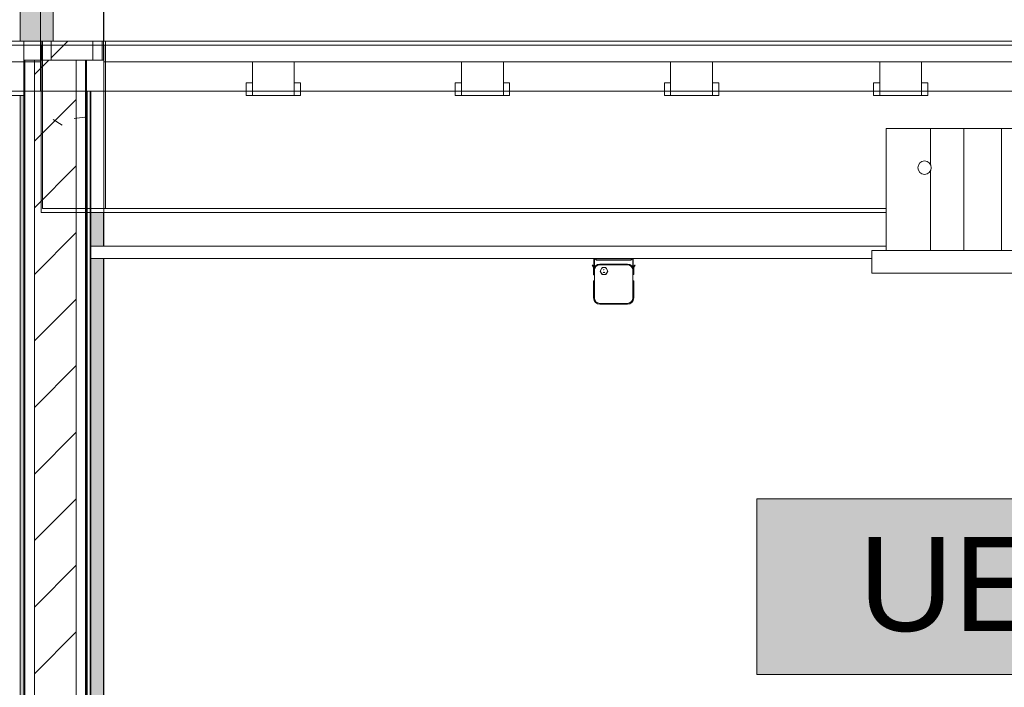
# Model space of a CAD drawing. Header units: metres. Extents: x 3.7 to 90.5, y -1.7 to 14.3.
# Tile 76 of 256: x 35 to 37.4, y 4.5 to 6.1. Entities that reach past the tile are written whole.
import ezdxf

# ---------------------------------------------------------------- set-up
doc = ezdxf.new("R2010")
doc.units = ezdxf.units.M
for name, color, linetype, lineweight in [('A-CLNG', 7, 'Continuous', 18), ('A-COLS', 7, 'Continuous', 18), ('A-DOOR', 7, 'Continuous', 18), ('A-FLOR', 7, 'Continuous', 18), ('A-FLOR-MCUT', 7, 'Continuous', 18), ('A-WALL', 7, 'Continuous', 18), ('A-WALL-PATT', 7, 'Continuous', 18), ('E-LITE-EQPM', 7, 'Continuous', 18), ('M-EQPM', 7, 'Continuous', 18), ('S-BEAM', 7, 'Continuous', 18), ('S-COLS', 7, 'Continuous', 18)]:
    doc.layers.add(name, color=color, linetype=linetype, lineweight=lineweight)
doc.layers.add('M-EQPM-IDEN', color=1, linetype='Continuous', lineweight=9, true_color=0xff0000)
doc.styles.add('Arial_1', font='arial.ttf', dxfattribs={"height": 0.225})
pattern_1 = [(50, (22.355, 98.755), (0.5465545, -0.047815), [0.05715, -0.62865]), (355, (22.355, 98.755), (-0.1057276, 0.573166), [0.04572, -0.50292]), (100.451, (22.401, 98.751), (0.4408277, 0.525349), [0.04857, -0.53427]), (46.184, (22.355, 98.907), (0.8132374, -0.126129), [0.08572, -0.94297]), (96.636, (22.423, 98.897), (0.712212, 0.742287), [0.07286, -0.80141]), (351.184, (22.355, 98.907), (0.7122166, 0.742274), [0.06858, -0.75438]), (21, (22.431, 98.869), (0.4548461, -0.306795), [0.05715, -0.62865]), (326, (22.431, 98.869), (0.185405, 0.55256), [0.04572, -0.50292]), (71.451, (22.469, 98.844), (0.640251, 0.2457632), [0.04857, -0.53427]), (37.5, (22.355, 98.755), (0.00926095, 0.2536672), [0.02515, -0.47168, 0.02515, -0.48539, -0.50482]), (37.5, (22.355, 98.755), (0.00926095, 0.2536672), [-1.007, 0.02515, -0.47968]), (7.5, (22.355, 98.755), (0.2004558, 0.30054595), [0.02515, -0.26594, 0.02515, -0.46025, -0.1924]), (7.5, (22.355, 98.755), (0.2004558, 0.30054595), [-0.77648, 0.02515, -0.16726]), (327.5, (22.185, 98.755), (0.40676816, -0.0171882), [0.02515, -0.16535, 0.02515, -0.56921, -0.78867]), (327.5, (22.185, 98.755), (0.40676816, -0.0171882), [-0.78486, 0.02515, -0.76352]), (317.5, (22.109, 98.755), (0.4443832, 0.0762794), [0.02515, -0.2225, 0.02515, -0.36957, -0.56007]), (317.5, (22.109, 98.755), (0.4443832, 0.0762794), [-0.64237, 0.02515, -0.53492])]
pattern_2 = [(45, (22.355, 98.755), (-0.07954951, 0.07954951), [])]

# ---------------------------------------------------------------- blocks, each defined once
blk = doc.blocks.new('Porta sala de aula e laboratorio - P1 PORTA ESTUDIO-V5-Corte 1')
at = {"layer": 'A-DOOR', "true_color": 0x624228}
for points in [[(35.0873, 8.11), (35.2073, 8.11), (35.2073, 8.14), (35.0573, 8.14), (35.0573, 8.12), (35.0873, 8.12)], [(35.0597, 6.04), (35.0873, 6.04), (35.0873, 8.12), (35.0573, 8.12), (35.0573, 6.04)]]:
    blk.add_hatch(color=49, dxfattribs=at).paths.add_polyline_path(points)
at = {"layer": 'A-DOOR'}
for p, q in [((35.2073, 8.14), (35.0573, 8.14)), ((35.0573, 8.14), (35.0573, 8.12)), ((35.2073, 8.11), (35.2073, 8.14)), ((35.0573, 8.12), (35.0873, 8.12)), ((35.0573, 8.12), (35.0573, 6.04)), ((35.0873, 8.12), (35.0573, 8.12)), ((35.0873, 8.12), (35.0873, 8.11)), ((35.0873, 6.04), (35.0873, 8.12)), ((35.0873, 8.11), (35.2073, 8.11)), ((35.0903, 8.11), (35.0873, 8.11)), ((35.0873, 8.11), (35.0873, 7.56)), ((35.0903, 7.56), (35.0903, 8.11)), ((35.2073, 8.11), (35.2073, 6.04)), ((35.0873, 7.56), (35.0903, 7.56)), ((35.0573, 7.165), (35.0523, 7.165)), ((35.0523, 7.165), (35.0523, 7.14)), ((35.0923, 7.165), (35.0873, 7.165)), ((35.0923, 7.14), (35.0923, 7.165)), ((35.0523, 7.15), (35.0323, 7.15)), ((35.0523, 7.14), (35.0523, 7.115)), ((35.1123, 7.15), (35.0923, 7.15)), ((35.0923, 7.115), (35.0923, 7.14)), ((35.0323, 7.13), (35.0523, 7.13)), ((35.0523, 7.115), (35.0573, 7.115)), ((35.0873, 7.115), (35.0923, 7.115)), ((35.0923, 7.13), (35.1123, 7.13)), ((35.0543, 6.96), (35.0243, 6.96)), ((35.0573, 6.965), (35.0543, 6.965)), ((35.0543, 6.965), (35.0543, 6.94)), ((35.0903, 6.965), (35.0873, 6.965)), ((35.0903, 6.94), (35.0903, 6.965)), ((35.1203, 6.96), (35.0903, 6.96)), ((35.0543, 6.94), (35.0543, 6.915)), ((35.0903, 6.915), (35.0903, 6.94)), ((35.0243, 6.92), (35.0543, 6.92)), ((35.0543, 6.915), (35.0573, 6.915)), ((35.0873, 6.915), (35.0903, 6.915)), ((35.0903, 6.92), (35.1203, 6.92)), ((35.0573, 6.04), (35.0873, 6.04))]:
    blk.add_line(p, q, dxfattribs=at)
at = {"layer": 'A-DOOR', "flags": 128}
for points in [[(35.0024, 7.1408), (35.0024, 7.1412), (35.0025, 7.1416), (35.0025, 7.142), (35.0026, 7.1424), (35.0027, 7.1428), (35.0028, 7.1431), (35.003, 7.1435), (35.0031, 7.1439), (35.0033, 7.1443)], [(35.0033, 7.1356), (35.0032, 7.136), (35.003, 7.1364), (35.0029, 7.1368), (35.0028, 7.1371), (35.0027, 7.1375), (35.0026, 7.1379), (35.0025, 7.1383), (35.0024, 7.1387), (35.0024, 7.1391), (35.0024, 7.1395)], [(35.0067, 7.1317), (35.0064, 7.132), (35.0061, 7.1322), (35.0057, 7.1325), (35.0055, 7.1328), (35.0052, 7.133), (35.0049, 7.1333), (35.0046, 7.1336), (35.0044, 7.1339), (35.0041, 7.1343), (35.0039, 7.1346)], [(35.008, 7.149), (35.0083, 7.1492), (35.0087, 7.1493), (35.0091, 7.1495), (35.0095, 7.1496), (35.0099, 7.1497), (35.0102, 7.1498), (35.0106, 7.1499), (35.011, 7.1499), (35.0114, 7.15), (35.0118, 7.15)], [(35.0129, 7.15), (35.0131, 7.15), (35.0134, 7.15), (35.0136, 7.15), (35.0139, 7.15), (35.0142, 7.15), (35.0146, 7.15), (35.015, 7.15), (35.0154, 7.15), (35.0158, 7.15), (35.0163, 7.15), (35.0168, 7.15), (35.0173, 7.15), (35.0178, 7.15), (35.0184, 7.15), (35.019, 7.15), (35.0196, 7.15), (35.0202, 7.15), (35.0209, 7.15), (35.0215, 7.15), (35.0222, 7.15), (35.0229, 7.15), (35.0236, 7.15), (35.0244, 7.15), (35.0251, 7.15), (35.0258, 7.15), (35.0266, 7.15), (35.0274, 7.15), (35.0282, 7.15), (35.0289, 7.15), (35.0297, 7.15), (35.0305, 7.15), (35.0313, 7.15), (35.0321, 7.15), (35.0323, 7.15)], [(35.1123, 7.15), (35.1131, 7.15), (35.1139, 7.15), (35.1147, 7.15), (35.1155, 7.15), (35.1163, 7.15), (35.1171, 7.15), (35.1179, 7.15), (35.1186, 7.15), (35.1194, 7.15), (35.1201, 7.15), (35.1209, 7.15), (35.1216, 7.15), (35.1223, 7.15), (35.123, 7.15), (35.1236, 7.15), (35.1243, 7.15), (35.1249, 7.15), (35.1255, 7.15), (35.1261, 7.15), (35.1267, 7.15), (35.1272, 7.15), (35.1278, 7.15), (35.1283, 7.15), (35.1287, 7.15), (35.1292, 7.15), (35.1296, 7.15), (35.13, 7.15), (35.1303, 7.15), (35.1307, 7.15), (35.131, 7.15), (35.1313, 7.15), (35.1315, 7.15), (35.1317, 7.15)], [(35.1331, 7.15), (35.1335, 7.1499), (35.1339, 7.1499), (35.1343, 7.1498), (35.1347, 7.1497), (35.1351, 7.1496), (35.1355, 7.1495), (35.1359, 7.1494), (35.1362, 7.1492), (35.1366, 7.149)], [(35.1406, 7.1344), (35.1404, 7.134), (35.1401, 7.1337), (35.1399, 7.1334), (35.1396, 7.1331), (35.1393, 7.1328), (35.139, 7.1326), (35.1387, 7.1323), (35.1384, 7.132), (35.1381, 7.1318), (35.1377, 7.1316)], [(35.1413, 7.1444), (35.1415, 7.144), (35.1417, 7.1436), (35.1418, 7.1432), (35.1419, 7.1429), (35.142, 7.1425), (35.1421, 7.1421), (35.1422, 7.1417), (35.1423, 7.1413), (35.1423, 7.1409), (35.1423, 7.1405)], [(35.1423, 7.1392), (35.1423, 7.1388), (35.1422, 7.1384), (35.1421, 7.138), (35.1421, 7.1376), (35.1419, 7.1372), (35.1418, 7.1369), (35.1417, 7.1365), (35.1415, 7.1361), (35.1414, 7.1357)], [(35.0115, 7.13), (35.0111, 7.1301), (35.0107, 7.1301), (35.0104, 7.1302), (35.01, 7.1303), (35.0096, 7.1304), (35.0092, 7.1305), (35.0088, 7.1306), (35.0084, 7.1308), (35.0081, 7.131)], [(35.0323, 7.13), (35.0315, 7.13), (35.0307, 7.13), (35.0299, 7.13), (35.0292, 7.13), (35.0284, 7.13), (35.0276, 7.13), (35.0268, 7.13), (35.026, 7.13), (35.0253, 7.13), (35.0246, 7.13), (35.0238, 7.13), (35.0231, 7.13), (35.0224, 7.13), (35.0217, 7.13), (35.021, 7.13), (35.0204, 7.13), (35.0198, 7.13), (35.0192, 7.13), (35.0186, 7.13), (35.018, 7.13), (35.0174, 7.13), (35.0169, 7.13), (35.0164, 7.13), (35.016, 7.13), (35.0155, 7.13), (35.0151, 7.13), (35.0147, 7.13)], [(35.1301, 7.13), (35.1297, 7.13), (35.1293, 7.13), (35.1288, 7.13), (35.1284, 7.13), (35.1279, 7.13), (35.1274, 7.13), (35.1268, 7.13), (35.1263, 7.13), (35.1257, 7.13), (35.1251, 7.13), (35.1245, 7.13), (35.1238, 7.13), (35.1231, 7.13), (35.1225, 7.13), (35.1218, 7.13), (35.1211, 7.13), (35.1203, 7.13), (35.1196, 7.13), (35.1188, 7.13), (35.1181, 7.13), (35.1173, 7.13), (35.1165, 7.13), (35.1157, 7.13), (35.1149, 7.13), (35.1142, 7.13), (35.1134, 7.13), (35.1126, 7.13), (35.1123, 7.13)], [(35.1367, 7.131), (35.1363, 7.1308), (35.136, 7.1307), (35.1356, 7.1305), (35.1352, 7.1304), (35.1348, 7.1303), (35.1344, 7.1302), (35.134, 7.1301), (35.1336, 7.1301), (35.1332, 7.13), (35.1328, 7.13)], [(34.9743, 6.94), (34.9744, 6.9408), (34.9744, 6.9416), (34.9745, 6.9424), (34.9746, 6.9432), (34.9747, 6.944), (34.9749, 6.9448), (34.9751, 6.9455), (34.9754, 6.9463), (34.9756, 6.947), (34.9759, 6.9478), (34.9762, 6.9485), (34.9766, 6.9492), (34.977, 6.9499), (34.9774, 6.9506), (34.9778, 6.9513), (34.9783, 6.9519), (34.9788, 6.9526), (34.9793, 6.9532), (34.9798, 6.9538)], [(34.9804, 6.9543), (34.981, 6.9549), (34.9816, 6.9554), (34.9822, 6.9559), (34.9829, 6.9564), (34.9835, 6.9568), (34.9842, 6.9572), (34.9849, 6.9576), (34.9856, 6.958), (34.9864, 6.9583), (34.9871, 6.9586), (34.9878, 6.9589), (34.9886, 6.9592), (34.9894, 6.9594), (34.9902, 6.9596), (34.9909, 6.9597), (34.9917, 6.9598), (34.9925, 6.9599), (34.9933, 6.96), (34.9941, 6.96)], [(34.9944, 6.96), (34.9946, 6.96), (34.9947, 6.96), (34.9949, 6.96), (34.9952, 6.96), (34.9955, 6.96), (34.9959, 6.96), (34.9963, 6.96), (34.9967, 6.96), (34.9972, 6.96), (34.9977, 6.96), (34.9983, 6.96), (34.9989, 6.96), (34.9996, 6.96), (35.0003, 6.96), (35.001, 6.96), (35.0018, 6.96), (35.0026, 6.96), (35.0034, 6.96), (35.0043, 6.96), (35.0052, 6.96), (35.0062, 6.96), (35.0071, 6.96), (35.0081, 6.96), (35.0092, 6.96), (35.0102, 6.96), (35.0113, 6.96), (35.0124, 6.96), (35.0135, 6.96), (35.0146, 6.96), (35.0157, 6.96), (35.0169, 6.96), (35.0181, 6.96), (35.0192, 6.96), (35.0204, 6.96), (35.0216, 6.96), (35.0228, 6.96), (35.024, 6.96), (35.0243, 6.96)], [(35.1203, 6.96), (35.1215, 6.96), (35.1227, 6.96), (35.1239, 6.96), (35.1251, 6.96), (35.1263, 6.96), (35.1275, 6.96), (35.1286, 6.96), (35.1298, 6.96), (35.1309, 6.96), (35.132, 6.96), (35.1331, 6.96), (35.1342, 6.96), (35.1352, 6.96), (35.1363, 6.96), (35.1373, 6.96), (35.1383, 6.96), (35.1392, 6.96), (35.1401, 6.96), (35.141, 6.96), (35.1419, 6.96), (35.1427, 6.96), (35.1435, 6.96), (35.1442, 6.96), (35.1449, 6.96), (35.1456, 6.96), (35.1462, 6.96), (35.1468, 6.96), (35.1473, 6.96), (35.1478, 6.96), (35.1483, 6.96), (35.1487, 6.96), (35.1491, 6.96), (35.1494, 6.96), (35.1497, 6.96), (35.1499, 6.96), (35.1501, 6.96), (35.1502, 6.96)], [(35.1503, 6.96), (35.1511, 6.96), (35.1519, 6.9599), (35.1527, 6.9599), (35.1535, 6.9597), (35.1543, 6.9596), (35.1551, 6.9594), (35.1559, 6.9592), (35.1566, 6.959), (35.1574, 6.9587), (35.1581, 6.9584), (35.1589, 6.9581), (35.1596, 6.9577), (35.1603, 6.9574), (35.161, 6.9569), (35.1616, 6.9565), (35.1623, 6.956), (35.1629, 6.9556), (35.1635, 6.955), (35.1641, 6.9545)], [(35.1647, 6.9539), (35.1652, 6.9533), (35.1658, 6.9527), (35.1663, 6.9521), (35.1667, 6.9515), (35.1672, 6.9508), (35.1676, 6.9501), (35.168, 6.9494), (35.1683, 6.9487), (35.1687, 6.948), (35.169, 6.9472), (35.1693, 6.9465), (35.1695, 6.9457), (35.1697, 6.945), (35.1699, 6.9442), (35.17, 6.9434), (35.1702, 6.9426), (35.1703, 6.9418), (35.1703, 6.941), (35.1703, 6.9402)], [(34.98, 6.9261), (34.9794, 6.9267), (34.9789, 6.9273), (34.9784, 6.9279), (34.978, 6.9285), (34.9775, 6.9292), (34.9771, 6.9299), (34.9767, 6.9306), (34.9763, 6.9313), (34.976, 6.932), (34.9757, 6.9328), (34.9754, 6.9335), (34.9752, 6.9343), (34.975, 6.935), (34.9748, 6.9358), (34.9746, 6.9366), (34.9745, 6.9374), (34.9744, 6.9382), (34.9744, 6.939), (34.9743, 6.9398)], [(34.9943, 6.92), (34.9935, 6.92), (34.9927, 6.9201), (34.9919, 6.9201), (34.9912, 6.9203), (34.9904, 6.9204), (34.9896, 6.9206), (34.9888, 6.9208), (34.988, 6.921), (34.9873, 6.9213), (34.9866, 6.9216), (34.9858, 6.9219), (34.9851, 6.9223), (34.9844, 6.9226), (34.9837, 6.9231), (34.983, 6.9235), (34.9824, 6.924), (34.9818, 6.9244), (34.9812, 6.925), (34.9806, 6.9255)], [(35.1643, 6.9257), (35.1637, 6.9251), (35.1631, 6.9246), (35.1625, 6.9241), (35.1618, 6.9236), (35.1611, 6.9232), (35.1605, 6.9228), (35.1598, 6.9224), (35.1591, 6.922), (35.1583, 6.9217), (35.1576, 6.9214), (35.1568, 6.9211), (35.1561, 6.9208), (35.1553, 6.9206), (35.1545, 6.9204), (35.1537, 6.9203), (35.1529, 6.9202), (35.1522, 6.9201), (35.1514, 6.92), (35.1506, 6.92)], [(35.1703, 6.94), (35.1703, 6.9392), (35.1703, 6.9384), (35.1702, 6.9376), (35.1701, 6.9368), (35.1699, 6.936), (35.1698, 6.9352), (35.1696, 6.9345), (35.1693, 6.9337), (35.1691, 6.933), (35.1688, 6.9322), (35.1684, 6.9315), (35.1681, 6.9308), (35.1677, 6.9301), (35.1673, 6.9294), (35.1668, 6.9287), (35.1664, 6.9281), (35.1659, 6.9274), (35.1654, 6.9268), (35.1648, 6.9262)], [(35.0243, 6.92), (35.0231, 6.92), (35.0219, 6.92), (35.0207, 6.92), (35.0196, 6.92), (35.0184, 6.92), (35.0172, 6.92), (35.016, 6.92), (35.0149, 6.92), (35.0138, 6.92), (35.0127, 6.92), (35.0116, 6.92), (35.0105, 6.92), (35.0094, 6.92), (35.0084, 6.92), (35.0074, 6.92), (35.0064, 6.92), (35.0055, 6.92), (35.0046, 6.92), (35.0037, 6.92), (35.0028, 6.92), (35.002, 6.92), (35.0012, 6.92), (35.0005, 6.92), (34.9998, 6.92), (34.9991, 6.92), (34.9985, 6.92), (34.9979, 6.92), (34.9973, 6.92), (34.9968, 6.92), (34.9964, 6.92), (34.996, 6.92), (34.9956, 6.92), (34.9953, 6.92), (34.995, 6.92), (34.9948, 6.92), (34.9946, 6.92), (34.9945, 6.92)], [(35.1502, 6.92), (35.1501, 6.92), (35.15, 6.92), (35.1497, 6.92), (35.1495, 6.92), (35.1492, 6.92), (35.1488, 6.92), (35.1484, 6.92), (35.148, 6.92), (35.1475, 6.92), (35.1469, 6.92), (35.1464, 6.92), (35.1458, 6.92), (35.1451, 6.92), (35.1444, 6.92), (35.1437, 6.92), (35.1429, 6.92), (35.1421, 6.92), (35.1412, 6.92), (35.1404, 6.92), (35.1395, 6.92), (35.1385, 6.92), (35.1375, 6.92), (35.1365, 6.92), (35.1355, 6.92), (35.1345, 6.92), (35.1334, 6.92), (35.1323, 6.92), (35.1312, 6.92), (35.1301, 6.92), (35.1289, 6.92), (35.1278, 6.92), (35.1266, 6.92), (35.1254, 6.92), (35.1243, 6.92), (35.1231, 6.92), (35.1219, 6.92), (35.1207, 6.92), (35.1203, 6.92)]]:
    blk.add_lwpolyline(points, dxfattribs=at)
at = {"layer": 'A-DOOR'}
for centre, radius, start, end in [((35.0123, 7.14), 0.01, 0, 180), ((35.0123, 7.14), 0.01, 180, 0), ((35.1323, 7.14), 0.01, 0, 180), ((35.1323, 7.14), 0.01, 180, 0), ((34.9943, 6.94), 0.02, 0, 180), ((35.1503, 6.94), 0.02, 0, 180), ((34.9943, 6.94), 0.02, 180, 0), ((35.1503, 6.94), 0.02, 180, 0)]:
    blk.add_arc(centre, radius, start, end, dxfattribs=at)
blk = doc.blocks.new('63_PHILIPS_Pacific LED_WT460C L700 - 1xLED23S_840 NB-8177239-Corte 1')
at = {"layer": 'E-LITE-EQPM'}
for p, q in [((36.3803, 5.5175), (36.3803, 5.4995)), ((36.3813, 5.4995), (36.3813, 5.5175)), ((36.3836, 5.5188), (36.3861, 5.5163)), ((36.3865, 5.5173), (36.3842, 5.5196)), ((36.3861, 5.5163), (36.4273, 5.5163)), ((36.4273, 5.5173), (36.3865, 5.5173)), ((36.4681, 5.5173), (36.4273, 5.5173)), ((36.4273, 5.5163), (36.4685, 5.5163)), ((36.4703, 5.5196), (36.4681, 5.5173)), ((36.4685, 5.5163), (36.471, 5.5188)), ((36.4733, 5.5175), (36.4733, 5.4995)), ((36.4743, 5.4995), (36.4743, 5.5175)), ((36.3767, 5.5046), (36.3759, 5.504)), ((36.3759, 5.504), (36.3793, 5.4992)), ((36.3803, 5.4995), (36.3767, 5.5046)), ((36.3793, 5.4992), (36.3793, 5.492)), ((36.3793, 5.492), (36.3793, 5.487)), ((36.3793, 5.482), (36.3793, 5.487)), ((36.3793, 5.487), (36.3793, 5.482)), ((36.3793, 5.487), (36.3793, 5.482)), ((36.3813, 5.487), (36.3813, 5.492)), ((36.3813, 5.487), (36.3813, 5.482)), ((36.3813, 5.482), (36.3813, 5.487)), ((36.4603, 5.507), (36.3943, 5.507)), ((36.3943, 5.505), (36.4603, 5.505)), ((36.3995, 5.4984), (36.3948, 5.4902)), ((36.3948, 5.4902), (36.3995, 5.482)), ((36.409, 5.4984), (36.3995, 5.4984)), ((36.4137, 5.4902), (36.409, 5.4984)), ((36.409, 5.482), (36.4137, 5.4902)), ((36.4733, 5.492), (36.4733, 5.487)), ((36.4733, 5.482), (36.4733, 5.487)), ((36.4733, 5.487), (36.4733, 5.482)), ((36.4778, 5.5046), (36.4743, 5.4995)), ((36.4753, 5.4992), (36.4786, 5.504)), ((36.4753, 5.492), (36.4753, 5.4992)), ((36.4753, 5.487), (36.4753, 5.492)), ((36.4753, 5.487), (36.4753, 5.482)), ((36.4753, 5.482), (36.4753, 5.487)), ((36.4753, 5.482), (36.4753, 5.487)), ((36.4786, 5.504), (36.4778, 5.5046)), ((36.3793, 5.482), (36.3813, 5.482)), ((36.3813, 5.482), (36.3793, 5.482)), ((36.3793, 5.482), (36.3813, 5.482)), ((36.3793, 5.482), (36.3793, 5.481)), ((36.3793, 5.481), (36.3813, 5.481)), ((36.3813, 5.467), (36.3793, 5.467)), ((36.3793, 5.462), (36.3793, 5.467)), ((36.3793, 5.467), (36.3793, 5.462)), ((36.3793, 5.467), (36.3793, 5.462)), ((36.3793, 5.467), (36.3813, 5.467)), ((36.3813, 5.467), (36.3793, 5.467)), ((36.3793, 5.462), (36.3793, 5.426)), ((36.3813, 5.467), (36.3813, 5.482)), ((36.3813, 5.467), (36.3813, 5.462)), ((36.3813, 5.462), (36.3813, 5.467)), ((36.3813, 5.426), (36.3813, 5.462)), ((36.3995, 5.482), (36.409, 5.482)), ((36.4733, 5.482), (36.4753, 5.482)), ((36.4733, 5.482), (36.4733, 5.467)), ((36.4753, 5.482), (36.4733, 5.482)), ((36.4733, 5.482), (36.4753, 5.482)), ((36.4753, 5.467), (36.4733, 5.467)), ((36.4733, 5.467), (36.4753, 5.467)), ((36.4753, 5.467), (36.4733, 5.467)), ((36.4733, 5.462), (36.4733, 5.467)), ((36.4733, 5.467), (36.4733, 5.462)), ((36.4733, 5.462), (36.4733, 5.426)), ((36.4753, 5.467), (36.4753, 5.462)), ((36.4753, 5.462), (36.4753, 5.467)), ((36.4753, 5.462), (36.4753, 5.467)), ((36.4753, 5.426), (36.4753, 5.462)), ((36.4603, 5.413), (36.3943, 5.413)), ((36.3943, 5.411), (36.4603, 5.411))]:
    blk.add_line(p, q, dxfattribs=at)
for centre, radius, start, end in [((36.3828, 5.5175), 0.0025, 55.2002, 180), ((36.3828, 5.5175), 0.0025, 55.2002, 180), ((36.3828, 5.5175), 0.0025, 55.2002, 180), ((36.3828, 5.5175), 0.0025, 55.2002, 180), ((36.3828, 5.5175), 0.0015, 58.1801, 180), ((36.3828, 5.5175), 0.0015, 58.1801, 180), ((36.3828, 5.5175), 0.0015, 58.1801, 180), ((36.3828, 5.5175), 0.0015, 58.1801, 180), ((36.4718, 5.5175), 0.0025, 0, 124.7998), ((36.4718, 5.5175), 0.0025, 0, 124.7998), ((36.4718, 5.5175), 0.0025, 0, 124.7998), ((36.4718, 5.5175), 0.0025, 0, 124.7998), ((36.4718, 5.5175), 0.0015, 0, 121.8199), ((36.4718, 5.5175), 0.0015, 0, 121.8199), ((36.4718, 5.5175), 0.0015, 0, 121.8199), ((36.4718, 5.5175), 0.0015, 0, 121.8199), ((36.3943, 5.492), 0.015, 90, 180), ((36.3943, 5.492), 0.013, 90, 180), ((36.4043, 5.4902), 0.00819, 90, 270), ((36.4043, 5.4902), 0.0034, 239.2503, 270), ((36.4043, 5.4902), 0.0034, 239.2503, 270), ((36.4043, 5.4902), 0.0034, 90, 119.1422), ((36.4043, 5.4902), 0.0034, 90, 119.1422), ((36.4043, 5.4902), 0.00819, 270, 90), ((36.4043, 5.4902), 0.0034, 270, 300.7497), ((36.4043, 5.4902), 0.0034, 270, 300.7497), ((36.4603, 5.492), 0.015, 0, 90), ((36.4603, 5.492), 0.013, 0, 90), ((36.3943, 5.426), 0.015, 180, 270), ((36.3943, 5.426), 0.013, 180, 270), ((36.4603, 5.426), 0.015, 270, 0), ((36.4603, 5.426), 0.013, 270, 0)]:
    blk.add_arc(centre, radius, start, end, dxfattribs=at)
blk = doc.blocks.new('4 GRE - ESCOLA DE CINEMA E AUDIOVISUAL CINE REX R07_rvt-1-Corte 1')
at = {"layer": 'A-WALL-PATT', "true_color": 0x808080}
h = blk.add_hatch(dxfattribs=at)
h.set_pattern_fill('FP_1', color=8, style=0, pattern_type=2)
h.set_pattern_definition(pattern_1)
h.paths.add_polyline_path([(35.0573, 5.994), (35.0598, 5.994), (35.0597, 6.04), (35.0573, 6.04)])
h.paths.add_polyline_path([(35.0598, 8.14), (35.0597, 10.1207), (35.0573, 10.1207), (35.0573, 8.14)])
h = blk.add_hatch(dxfattribs=at)
h.set_pattern_fill('FP_2', color=8, style=0, pattern_type=2)
h.set_pattern_definition(pattern_2)
h.paths.add_polyline_path([(35.0823, 5.994), (35.1823, 5.994), (35.1823, 6.04), (35.0823, 6.04)])
h.paths.add_polyline_path([(35.1823, 8.14), (35.1823, 10.1207), (35.0823, 10.1207), (35.0823, 8.14)])
h = blk.add_hatch(dxfattribs=at)
h.set_pattern_fill('FP_1', color=8, style=0, pattern_type=2)
h.set_pattern_definition(pattern_1)
h.paths.add_polyline_path([(35.2073, 5.994), (35.2073, 6.04), (35.2048, 6.04), (35.2048, 5.994)])
h.paths.add_polyline_path([(35.2073, 8.14), (35.2073, 10.1207), (35.2048, 10.1207), (35.2048, 8.14)])
h = blk.add_hatch(dxfattribs=at)
h.set_pattern_fill('FP_1', color=8, style=0, pattern_type=2)
h.set_pattern_definition(pattern_1)
h.paths.add_polyline_path([(35.0173, 3.02), (35.0198, 3.02), (35.0198, 5.994), (35.0173, 5.994), (35.0173, 3.1251)])
h = blk.add_hatch(dxfattribs=at)
h.set_pattern_fill('FP_2', color=8, style=0, pattern_type=2)
h.set_pattern_definition(pattern_2)
h.paths.add_polyline_path([(35.0423, 3.02), (35.1423, 3.02), (35.1423, 5.994), (35.0423, 5.994), (35.0423, 3.1251)])
h = blk.add_hatch(dxfattribs=at)
h.set_pattern_fill('FP_1', color=8, style=0, pattern_type=2)
h.set_pattern_definition(pattern_1)
h.paths.add_polyline_path([(35.1673, 3.02), (35.1673, 5.994), (35.1648, 5.994), (35.1648, 3.02)])
at = {"layer": 'A-WALL-PATT', "true_color": 0xc0c0c0}
h = blk.add_hatch(dxfattribs=at)
h.set_pattern_fill('FP_16', color=9, style=0, pattern_type=2)
h.set_pattern_definition([(0, (22.355, 98.755), (0.381, 0.381), [0.1905, -0.5715]), (45, (22.451, 98.755), (-1.904946, 1.904946), []), (90, (22.451, 98.66), (-0.381, 0.381), [0.1905, -0.5715])])
h.paths.add_polyline_path([(35.1673, 3.02), (35.1686, 3.02), (35.1686, 5.92), (35.1673, 5.92), (35.1673, 3.1251)])
at = {"layer": 'S-BEAM'}
h = blk.add_hatch(dxfattribs=at)
h.set_pattern_fill('FP_1', color=256, style=0, pattern_type=2)
h.set_pattern_definition(pattern_1)
h.paths.add_polyline_path([(35.2121, 5.64), (35.2121, 6.04), (35.0621, 6.04), (35.0621, 5.64)])
at = {"layer": 'S-COLS'}
h = blk.add_hatch(dxfattribs=at)
h.set_pattern_fill('FP_5', color=256, style=0, pattern_type=2)
h.set_pattern_definition([(50, (22.355, 98.755), (0.27327405, -0.02391137), [0.02857, -0.31432]), (355, (22.355, 98.755), (-0.0528634, 0.2865879), [0.02286, -0.25146]), (100.451, (22.378, 98.753), (0.22041785, 0.26268036), [0.02429, -0.26714]), (46.184, (22.355, 98.831), (0.4066185, -0.0630575), [0.04286, -0.47149]), (96.636, (22.389, 98.826), (0.3561065, 0.3711386), [0.03643, -0.4007]), (351.184, (22.355, 98.831), (0.3561083, 0.371137), [0.03429, -0.37719]), (21, (22.393, 98.812), (0.2274184, -0.15339924), [0.02858, -0.31433]), (326, (22.393, 98.812), (0.0927052, 0.2762841), [0.02286, -0.25146]), (71.451, (22.412, 98.799), (0.3201318, 0.1228847), [0.02429, -0.26714]), (37.5, (22.355, 98.755), (0.00463748, 0.12683267), [0.00251, -0.2459, 0.00251, -0.25276, -0.25241]), (37.5, (22.355, 98.755), (0.00463748, 0.12683267), [-0.50368, 0.00251, -0.2499]), (7.5, (22.355, 98.755), (0.10023351, 0.15026867), [0.00251, -0.14303, 0.00251, -0.24018, -0.0962]), (7.5, (22.355, 98.755), (0.10023351, 0.15026867), [-0.38824, 0.00251, -0.09369]), (327.5, (22.27, 98.755), (0.20338408, -0.0085941), [0.00251, -0.09274, 0.00251, -0.29467, -0.39433]), (327.5, (22.27, 98.755), (0.20338408, -0.0085941), [-0.39243, 0.00251, -0.39182]), (317.5, (22.232, 98.755), (0.22219158, 0.0381397), [0.00251, -0.12131, 0.00251, -0.19484, -0.28003]), (317.5, (22.232, 98.755), (0.22219158, 0.0381397), [-0.32118, 0.00251, -0.27752])])
h.paths.add_polyline_path([(35.1673, -1.0401), (35.2073, -1.0401), (35.2071, -0.45), (35.0684, -0.45), (35.0684, -0.44), (35.0671, -0.44), (35.0671, -0.26), (35.0073, -0.26), (35.0073, -1.0401), (35.0684, -1.0401)])
h.paths.add_polyline_path([(35.2071, -0.14), (35.2073, -0.14), (35.2073, 2.36), (35.1873, 2.36), (35.1873, -0.14)])
h.paths.add_polyline_path([(35.0173, -0.14), (35.0173, 0.7359), (35.0143, 0.7359), (35.0143, 0.74), (35.0073, 0.74), (35.0073, -0.14)])
h.paths.add_polyline_path([(35.0143, 0.78), (35.0143, 0.7841), (35.0173, 0.7841), (35.0173, 0.935), (35.0123, 0.9359), (35.0123, 0.95), (35.0073, 0.95), (35.0073, 0.78)])
h.paths.add_polyline_path([(35.0123, 0.97), (35.0123, 0.985), (35.0173, 0.985), (35.0173, 2.47), (35.0073, 2.47), (35.0073, 0.97)])
h.paths.add_polyline_path([(35.2073, 2.39), (35.2073, 2.495), (35.1873, 2.495), (35.1873, 2.39)])
h.paths.add_polyline_path([(35.0173, 2.595), (35.0173, 2.89), (35.0073, 2.89), (35.0073, 2.595)])
h.paths.add_polyline_path([(35.2073, 2.595), (35.2073, 2.61), (35.1873, 2.61), (35.1873, 2.595)])
h.paths.add_polyline_path([(35.2073, 3.02), (35.2073, 5.52), (35.1771, 5.52), (35.1771, 3.02)])
h.paths.add_polyline_path([(35.0073, 3.02), (35.0173, 3.02), (35.0173, 5.91), (35.0073, 5.91), (35.0073, 3.1251)])
h.paths.add_polyline_path([(35.2073, 5.55), (35.2073, 5.63), (35.1771, 5.63), (35.1771, 5.55)])
h.paths.add_polyline_path([(35.0173, 6.04), (35.0573, 6.04), (35.0573, 6.9159), (35.0543, 6.9159), (35.0543, 6.92), (35.0073, 6.92), (35.0073, 6.04)])
h.paths.add_polyline_path([(35.0085, 6.9259), (35.0128, 6.9328), (35.0137, 6.9349), (35.0137, 6.9384), (35.0088, 6.9267)])
h.paths.add_polyline_path([(35.0143, 6.94), (35.0124, 6.9482), (35.0099, 6.9523), (35.0087, 6.9535), (35.0137, 6.9416)])
h.paths.add_polyline_path([(35.0073, 6.99), (35.0573, 6.99), (35.0573, 7.115), (35.0523, 7.1159), (35.0523, 7.13), (35.0288, 7.1307), (35.0231, 7.1304), (35.023, 7.1304), (35.0073, 7.13), (35.0073, 7.0523)])
h.paths.add_polyline_path([(35.0073, 7.1486), (35.009, 7.1491), (35.0138, 7.1496), (35.0153, 7.1494), (35.023, 7.1493), (35.0253, 7.1489), (35.0323, 7.15), (35.0523, 7.15), (35.0523, 7.165), (35.0573, 7.165), (35.0573, 8.54), (35.0073, 8.54), (35.0073, 7.1487)])
h.paths.add_polyline_path([(35.0573, 8.57), (35.0573, 8.57), (35.0573, 8.76), (35.0073, 8.76), (35.0073, 8.57)])
h.paths.add_polyline_path([(35.0073, 8.89), (35.0573, 8.89), (35.0573, 10.12), (35.0073, 10.12), (35.0073, 9.72), (35.0424, 9.72), (35.0424, 9.6838), (35.0073, 9.6838), (35.0073, 8.9564)])
at = {"layer": 'A-CLNG'}
for p, q in [((37.0791, 5.55), (35.1771, 5.55)), ((35.1771, 5.55), (35.1771, 5.52)), ((35.1771, 5.52), (37.0446, 5.52))]:
    blk.add_line(p, q, dxfattribs=at)
at = {"layer": 'A-FLOR'}
for p, q in [((35.0573, 6.04), (32.3623, 6.04)), ((40.0573, 6.04), (35.0173, 6.04)), ((35.0173, 6.04), (35.0173, 5.92)), ((35.0573, 5.92), (35.0573, 6.04)), ((32.3623, 5.92), (35.0573, 5.92)), ((35.0173, 5.92), (40.0573, 5.92))]:
    blk.add_line(p, q, dxfattribs=at)
at = {"layer": 'A-FLOR-MCUT'}
for p, q in [((35.0573, 6.03), (32.3623, 6.03)), ((40.0573, 6.03), (35.0173, 6.03))]:
    blk.add_line(p, q, dxfattribs=at)
at = {"layer": 'A-WALL'}
for p, q in [((35.2073, 6.04), (35.0573, 6.04)), ((35.0573, 6.04), (35.0573, 5.994)), ((35.0598, 5.994), (35.0598, 6.04)), ((35.0823, 5.994), (35.0823, 6.04)), ((35.1823, 5.994), (35.1823, 6.04)), ((35.2048, 5.994), (35.2048, 6.04)), ((35.2073, 5.994), (35.2073, 6.04)), ((35.1673, 5.994), (35.0173, 5.994)), ((35.0173, 5.994), (35.0173, 3.02)), ((35.0198, 3.02), (35.0198, 5.994)), ((35.0423, 3.02), (35.0423, 5.994)), ((35.0573, 5.994), (35.2073, 5.994)), ((35.1423, 3.02), (35.1423, 5.994)), ((35.1648, 3.02), (35.1648, 5.994)), ((35.1673, 5.92), (35.1673, 5.994)), ((35.1673, 3.02), (35.1673, 5.92)), ((35.1771, 5.92), (35.1673, 5.92)), ((35.1673, 5.92), (35.1673, 3.02)), ((35.1686, 5.92), (35.1686, 3.02)), ((35.1756, 5.92), (35.1756, 3.02)), ((35.1771, 3.02), (35.1771, 5.92))]:
    blk.add_line(p, q, dxfattribs=at)
at = {"layer": 'S-BEAM'}
for p, q in [((35.2121, 6.04), (35.0621, 6.04)), ((35.0621, 6.04), (35.0621, 5.64)), ((35.2121, 5.64), (35.2121, 6.04)), ((35.0621, 5.64), (35.2121, 5.64)), ((35.2121, 5.64), (37.0791, 5.64))]:
    blk.add_line(p, q, dxfattribs=at)
at = {"layer": 'S-COLS'}
for p, q in [((35.2073, 5.63), (35.2073, 5.55)), ((35.2073, 5.52), (35.2073, 3.02))]:
    blk.add_line(p, q, dxfattribs=at)
at = {"layer": 'A-DOOR', "lineweight": 18}
blk.add_blockref('Porta sala de aula e laboratorio - P1 PORTA ESTUDIO-V5-Corte 1', (0, 0), dxfattribs=at)
at = {"layer": 'E-LITE-EQPM', "lineweight": 18}
blk.add_blockref('63_PHILIPS_Pacific LED_WT460C L700 - 1xLED23S_840 NB-8177239-Corte 1', (0, 0), dxfattribs=at)
blk = doc.blocks.new('Family - L207-299352-Corte 1')
at = {"layer": 'A-FLOR'}
for p, q in [((35.0586, 6.03), (32.5136, 6.03)), ((35.0586, 5.99), (35.0586, 6.03)), ((32.5136, 5.99), (35.0586, 5.99)), ((35.0173, 5.91), (32.5136, 5.91))]:
    blk.add_line(p, q, dxfattribs=at)
blk = doc.blocks.new('Family - L208-299400-Corte 1')
at = {"layer": 'A-FLOR'}
for p, q in [((35.2085, 6.03), (35.2085, 5.99)), ((40.0188, 6.03), (35.2085, 6.03)), ((35.2085, 5.99), (40.0188, 5.99)), ((35.6636, 5.99), (35.5636, 5.99)), ((35.5636, 5.99), (35.5636, 5.9681)), ((35.6636, 5.9319), (35.6636, 5.99)), ((36.1636, 5.99), (36.0636, 5.99)), ((36.0636, 5.99), (36.0636, 5.9681)), ((36.1636, 5.9319), (36.1636, 5.99)), ((36.6636, 5.99), (36.5636, 5.99)), ((36.5636, 5.99), (36.5636, 5.9681)), ((36.6636, 5.9319), (36.6636, 5.99)), ((37.1636, 5.99), (37.0636, 5.99)), ((37.0636, 5.99), (37.0636, 5.9681)), ((37.1636, 5.9319), (37.1636, 5.99)), ((35.5636, 5.9681), (35.5636, 5.91)), ((36.0636, 5.9681), (36.0636, 5.91)), ((36.5636, 5.9681), (36.5636, 5.91)), ((37.0636, 5.9681), (37.0636, 5.91)), ((35.5636, 5.94), (35.5486, 5.94)), ((35.5486, 5.94), (35.5486, 5.9318)), ((35.5636, 5.9182), (35.5636, 5.94)), ((35.6786, 5.94), (35.6636, 5.94)), ((35.6636, 5.94), (35.6636, 5.9318)), ((35.6786, 5.9182), (35.6786, 5.94)), ((36.0636, 5.94), (36.0486, 5.94)), ((36.0486, 5.94), (36.0486, 5.9318)), ((36.0636, 5.9182), (36.0636, 5.94)), ((36.1786, 5.94), (36.1636, 5.94)), ((36.1636, 5.94), (36.1636, 5.9318)), ((36.1786, 5.9182), (36.1786, 5.94)), ((36.5636, 5.94), (36.5486, 5.94)), ((36.5486, 5.94), (36.5486, 5.9318)), ((36.5636, 5.9182), (36.5636, 5.94)), ((36.6786, 5.94), (36.6636, 5.94)), ((36.6636, 5.94), (36.6636, 5.9318)), ((36.6786, 5.9182), (36.6786, 5.94)), ((37.0636, 5.94), (37.0486, 5.94)), ((37.0486, 5.94), (37.0486, 5.9318)), ((37.0636, 5.9182), (37.0636, 5.94)), ((37.1786, 5.94), (37.1636, 5.94)), ((37.1636, 5.94), (37.1636, 5.9318)), ((37.1786, 5.9182), (37.1786, 5.94)), ((35.5486, 5.9318), (35.5486, 5.91)), ((35.5486, 5.91), (35.5636, 5.91)), ((35.5636, 5.91), (35.5636, 5.9182)), ((35.5636, 5.91), (35.6636, 5.91)), ((35.6636, 5.91), (35.6636, 5.9319)), ((35.6636, 5.9318), (35.6636, 5.91)), ((35.6636, 5.91), (35.6786, 5.91)), ((35.6786, 5.91), (35.6786, 5.9182)), ((36.0486, 5.9318), (36.0486, 5.91)), ((36.0486, 5.91), (36.0636, 5.91)), ((36.0636, 5.91), (36.0636, 5.9182)), ((36.0636, 5.91), (36.1636, 5.91)), ((36.1636, 5.91), (36.1636, 5.9319)), ((36.1636, 5.9318), (36.1636, 5.91)), ((36.1636, 5.91), (36.1786, 5.91)), ((36.1786, 5.91), (36.1786, 5.9182)), ((36.5486, 5.9318), (36.5486, 5.91)), ((36.5486, 5.91), (36.5636, 5.91)), ((36.5636, 5.91), (36.5636, 5.9182)), ((36.5636, 5.91), (36.6636, 5.91)), ((36.6636, 5.91), (36.6636, 5.9319)), ((36.6636, 5.9318), (36.6636, 5.91)), ((36.6636, 5.91), (36.6786, 5.91)), ((36.6786, 5.91), (36.6786, 5.9182)), ((37.0486, 5.9318), (37.0486, 5.91)), ((37.0486, 5.91), (37.0636, 5.91)), ((37.0636, 5.91), (37.0636, 5.9182)), ((37.0636, 5.91), (37.1636, 5.91)), ((37.1636, 5.91), (37.1636, 5.9319)), ((37.1636, 5.9318), (37.1636, 5.91)), ((37.1636, 5.91), (37.1786, 5.91)), ((37.1786, 5.91), (37.1786, 5.9182))]:
    blk.add_line(p, q, dxfattribs=at)
blk = doc.blocks.new('Family - V258-299456-Corte 1')
at = {"layer": 'S-BEAM'}
for p, q in [((35.2086, 6.03), (35.0586, 6.03)), ((35.0586, 6.03), (35.0586, 5.63)), ((35.2086, 5.63), (35.2086, 6.03)), ((35.0586, 5.63), (35.2086, 5.63))]:
    blk.add_line(p, q, dxfattribs=at)
blk = doc.blocks.new('Family - V203-299768-Corte 1')
at = {"layer": 'S-BEAM'}
blk.add_line((35.2086, 5.63), (37.0791, 5.63), dxfattribs=at)
blk = doc.blocks.new('Family - P9-299922-Corte 1')
at = {"layer": 'A-COLS'}
for p, q in [((35.0086, 3.02), (35.0086, 5.91)), ((35.2086, 5.63), (35.2086, 5.55)), ((35.2086, 5.52), (35.2086, 3.02))]:
    blk.add_line(p, q, dxfattribs=at)
blk = doc.blocks.new('Family - P9-301583-Corte 1')
at = {"layer": 'S-COLS'}
for p, q in [((35.0086, 3.02), (35.0086, 5.91)), ((35.2086, 5.63), (35.2086, 5.55)), ((35.2086, 5.52), (35.2086, 3.02))]:
    blk.add_line(p, q, dxfattribs=at)
blk = doc.blocks.new('Family - P9-300014-Corte 1')
at = {"layer": 'A-COLS'}
for p, q in [((35.0086, 8.57), (35.0086, 8.76)), ((35.2086, 8.58), (35.2086, 6.04)), ((35.0086, 7.149), (35.0086, 8.54)), ((35.0086, 6.99), (35.0086, 7.131)), ((35.0086, 6.04), (35.0086, 6.9201))]:
    blk.add_line(p, q, dxfattribs=at)
blk = doc.blocks.new('Family - P9-301645-Corte 1')
at = {"layer": 'S-COLS'}
for p, q in [((35.0086, 8.57), (35.0086, 8.76)), ((35.2086, 8.58), (35.2086, 6.04)), ((35.0086, 7.149), (35.0086, 8.54)), ((35.0086, 6.99), (35.0086, 7.131)), ((35.0086, 6.04), (35.0086, 6.9201))]:
    blk.add_line(p, q, dxfattribs=at)
blk = doc.blocks.new('ESTRUTURAL CINE REX _011_IFC-1-Corte 1')
at = {"layer": 'A-COLS', "lineweight": 18}
for name in ['Family - P9-301645-Corte 1', 'Family - P9-301583-Corte 1']:
    blk.add_blockref(name, (0, 0), dxfattribs=at)
at = {"layer": 'A-FLOR', "lineweight": 18}
for name in ['Family - L207-299352-Corte 1', 'Family - L208-299400-Corte 1']:
    blk.add_blockref(name, (0, 0), dxfattribs=at)
at = {"layer": 'S-BEAM', "lineweight": 18}
for name in ['Family - V258-299456-Corte 1', 'Family - V203-299768-Corte 1']:
    blk.add_blockref(name, (0, 0), dxfattribs=at)
at = {"layer": 'S-COLS', "lineweight": 18}
for name in ['Family - P9-300014-Corte 1', 'Family - P9-299922-Corte 1']:
    blk.add_blockref(name, (0, 0), dxfattribs=at)
blk = doc.blocks.new('V8 K7 4V 9_0-14_0kW - MIH112Q4HN18-939147-Corte 1')
at = {"layer": 'M-EQPM', "color": 1, "true_color": 0xff0000}
for p, q in [((37.0791, 5.831), (37.1846, 5.831)), ((37.0791, 5.831), (37.0791, 5.5395)), ((37.0791, 5.831), (37.0791, 5.5395)), ((37.1846, 5.831), (37.0791, 5.831)), ((37.1846, 5.831), (37.2646, 5.831)), ((37.1846, 5.831), (37.1846, 5.745)), ((37.2646, 5.831), (37.1846, 5.831)), ((37.1846, 5.831), (37.1846, 5.745)), ((37.2646, 5.831), (37.3546, 5.831)), ((37.2646, 5.831), (37.2646, 5.5395)), ((37.3546, 5.831), (37.2646, 5.831)), ((37.2646, 5.831), (37.2646, 5.5395)), ((37.3546, 5.831), (37.6446, 5.831)), ((37.3546, 5.831), (37.3546, 5.5395)), ((37.3546, 5.831), (37.3546, 5.5395)), ((37.6446, 5.831), (37.3546, 5.831)), ((37.6446, 5.831), (37.6706, 5.831)), ((37.6446, 5.831), (37.6446, 5.5395)), ((37.6446, 5.831), (37.6446, 5.5395)), ((37.6706, 5.831), (37.6446, 5.831)), ((37.6706, 5.831), (37.7906, 5.831)), ((37.6706, 5.831), (37.6706, 5.5395)), ((37.6706, 5.831), (37.6706, 5.5395)), ((37.7906, 5.831), (37.6706, 5.831)), ((37.7906, 5.831), (37.9191, 5.831)), ((37.7906, 5.831), (37.7906, 5.5395)), ((37.7906, 5.831), (37.7906, 5.5395)), ((37.9191, 5.831), (37.7906, 5.831)), ((37.9191, 5.831), (37.9191, 5.5395)), ((37.9191, 5.831), (37.9191, 5.5395)), ((37.1846, 5.7297), (37.1846, 5.5395)), ((37.1846, 5.7297), (37.1846, 5.5395)), ((37.0446, 5.5395), (37.0446, 5.485)), ((37.0846, 5.5395), (37.0446, 5.5395)), ((37.0846, 5.5395), (37.9546, 5.5395)), ((37.9946, 5.5395), (37.9546, 5.5395)), ((37.9946, 5.485), (37.9946, 5.5395)), ((37.0446, 5.485), (37.0846, 5.485)), ((37.0446, 5.485), (37.9946, 5.485)), ((37.9546, 5.485), (37.0846, 5.485)), ((37.9072, 5.485), (37.9072, 5.482)), ((37.9546, 5.485), (37.9946, 5.485)), ((37.9572, 5.482), (37.9572, 5.485)), ((37.9072, 5.482), (37.9322, 5.482)), ((37.9322, 5.482), (37.9572, 5.482))]:
    blk.add_line(p, q, dxfattribs=at)
for centre, radius, start, end in [((37.1706, 5.7373), 0.016, 0, 180), ((37.7288, 5.7373), 0.00795, 0, 180), ((37.7288, 5.7373), 0.00795, 105, 165), ((37.7288, 5.7373), 0.00795, 0, 90), ((37.1706, 5.7373), 0.016, 180, 0), ((37.7288, 5.7373), 0.00795, 180, 360), ((37.7288, 5.7373), 0.00795, 195, 255), ((37.7288, 5.7373), 0.00795, 270, 0), ((37.759, 5.6318), 0.00476, 0, 180), ((37.759, 5.6318), 0.00476, 30, 180), ((37.759, 5.6318), 0.00476, 180, 0), ((37.759, 5.6318), 0.00476, 210, 0)]:
    blk.add_arc(centre, radius, start, end, dxfattribs=at)
blk = doc.blocks.new('M_Identificador de equipamento mecânico_BTS - Em caixas-817025-Corte 1')
at = {"layer": 'M-EQPM-IDEN', "true_color": 0xf5f5f5}
blk.add_hatch(color=7, dxfattribs=at).paths.add_polyline_path([(40.5024, 13.631), (40.5024, 13.211), (39.0024, 13.211), (39.0024, 13.631)])
at = {"layer": 'M-EQPM-IDEN'}
for p, q in [((40.5024, 13.631), (39.0024, 13.631)), ((39.0024, 13.631), (39.0024, 13.211)), ((39.0024, 13.631), (40.5024, 13.631)), ((39.0024, 13.211), (39.0024, 13.631)), ((40.5024, 13.211), (40.5024, 13.631)), ((40.5024, 13.631), (40.5024, 13.211)), ((39.0024, 13.211), (40.5024, 13.211)), ((40.5024, 13.211), (39.0024, 13.211))]:
    blk.add_line(p, q, dxfattribs=at)

msp = doc.modelspace()

# ---------------------------------------------------------------- block references
at = {"lineweight": 5}
for name in ['4 GRE - ESCOLA DE CINEMA E AUDIOVISUAL CINE REX R07_rvt-1-Corte 1', 'ESTRUTURAL CINE REX _011_IFC-1-Corte 1']:
    msp.add_blockref(name, (0, 0), dxfattribs=at)
at = {"layer": 'M-EQPM', "color": 1, "true_color": 0xff0000}
msp.add_blockref('V8 K7 4V 9_0-14_0kW - MIH112Q4HN18-939147-Corte 1', (0, 0), dxfattribs=at)
at = {"layer": 'M-EQPM-IDEN'}
msp.add_blockref('M_Identificador de equipamento mecânico_BTS - Em caixas-817025-Corte 1', (-2.2329, -8.685), dxfattribs=at)

# ---------------------------------------------------------------- texts
at = {"layer": 'M-EQPM-IDEN', "color": 7, "insert": (37.013, 4.8547), "char_height": 0.225, "width": 1.220569, "attachment_point": 1, "style": 'Arial_1'}
msp.add_mtext('UE-1-4', dxfattribs=at)

doc.saveas('drawing.dxf')
